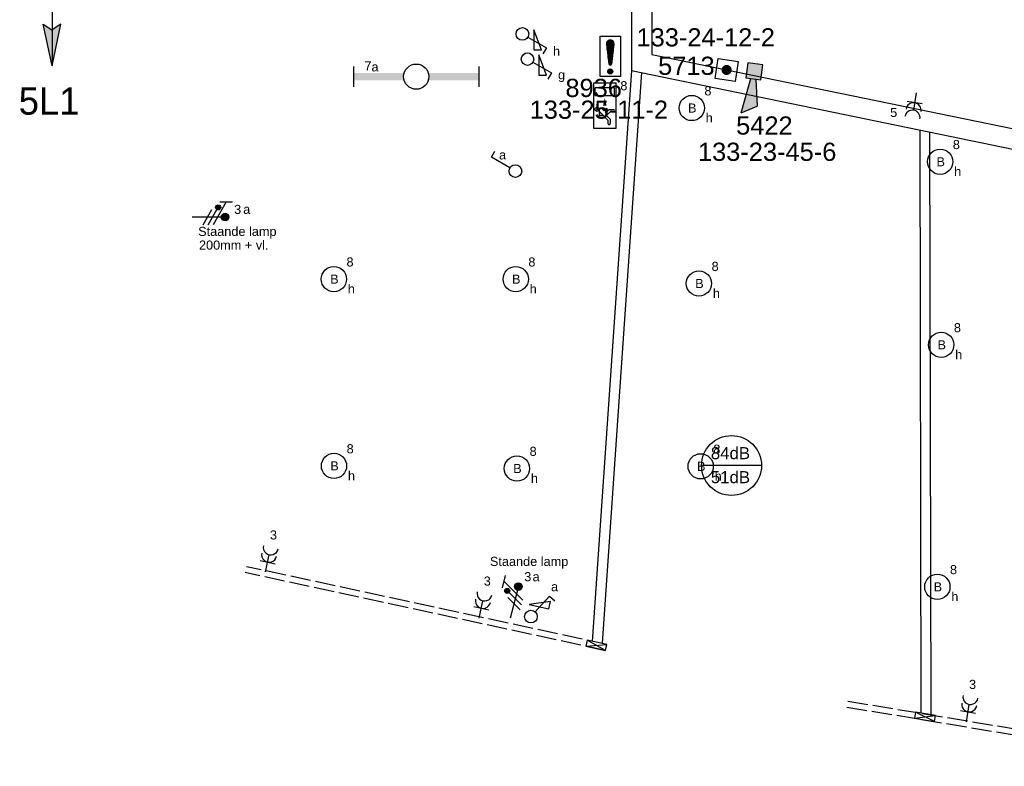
# Model space of a CAD drawing. Extents: x -156717 to 425753, y -51191 to 363295.
# Tile 2 of 256: x -95136 to -85390, y 71467 to 78858. Entities that reach past the tile are written whole.
import ezdxf
from ezdxf.enums import TextEntityAlignment as Align

# ---------------------------------------------------------------- set-up
doc = ezdxf.new("R2010")
doc.units = 0
doc.header["$LTSCALE"] = 50
for name, pattern in [('AUSGEZOGEN', [0]), ('E_GOOT2', [2000, 1000, 1000]), ('E_GOOT3', [5, 4, -1])]:
    doc.linetypes.add(name, pattern=pattern)
doc.layers.get('0').update_dxf_attribs({"linetype": 'CONTINUOUS'})
for name, color, linetype in [('brandmelddecibels', 3, 'CONTINUOUS'), ('brandmeldserienummers', 1, 'CONTINUOUS'), ('EL6131--_KG', 2, 'CONTINUOUS'), ('EL6131--_PG', 2, 'CONTINUOUS'), ('EL6131--_WG', 2, 'CONTINUOUS'), ('EL6222--', 3, 'CONTINUOUS'), ('EL6311--', 3, 'CONTINUOUS'), ('EL6350--', 3, 'CONTINUOUS'), ('EL6511--', 3, 'CONTINUOUS'), ('EL6522--', 3, 'CONTINUOUS')]:
    doc.layers.add(name, color=color, linetype=linetype)
doc.styles.add('BURO-018', font='ARIAL.TTF', dxfattribs={"height": 63})

# ---------------------------------------------------------------- blocks, each defined once
blk = doc.blocks.new('1115B3')
at = {"color": 0, "linetype": 'Continuous'}
blk.add_circle((0, 3.5), 2.5, dxfattribs=at)
at = {"color": 0, "linetype": 'Continuous', "style": 'BURO-018'}
for tag, p in [('E_GKAST', (0, 11.5)), ('E_GROEP', (0, 8.5)), ('E_SGROEP', (4.5, 8.5)), ('E_ARMCODE', (0, 3.5)), ('E_SLET', (4.5, 2.5))]:
    blk.add_attdef(tag, text='', height=1.8, dxfattribs=at).set_placement(p, align=Align.MIDDLE)
blk = doc.blocks.new('111408')
at = {"color": 0, "linetype": 'Continuous'}
for p, q in [((3.15, 6), (-0.85, 4.5)), ((3.15, 4.5), (3.15, 6)), ((-0.85, 4.5), (3.15, 4.5))]:
    blk.add_line(p, q, dxfattribs=at)
blk = doc.blocks.new('1114A1-TH1')
at = {"color": 0, "linetype": 'Continuous'}
for p, q in [((0.62, 3.33), (2.74, 7)), ((2.74, 7), (3.95, 6.3))]:
    blk.add_line(p, q, dxfattribs=at)
blk.add_circle((0, 2.25), 1.25, dxfattribs=at)
at = {"color": 0, "zscale": 50}
blk.add_blockref('111408', (0, 0), dxfattribs=at)
at = {"color": 0, "linetype": 'Continuous', "style": 'BURO-018'}
for tag, p in [('E_SLET1', (3.36, 9)), ('E_GROEP', (0, 0)), ('E_GKAST', (0, 0))]:
    blk.add_attdef(tag, text='', height=1.8, dxfattribs=at).set_placement(p, align=Align.MIDDLE)
at = {"color": 0, "linetype": 'Continuous', "style": 'BURO-018', "flags": 1}
for tag in ['E_MATCODE', 'E_SGROEP']:
    blk.add_attdef(tag, text='', height=1.8, dxfattribs=at).set_placement((0, 0), align=Align.MIDDLE)
blk = doc.blocks.new('1115C2H')
at = {"color": 0, "linetype": 'Continuous'}
for p, q in [((4.5, 5.5), (-4.5, 5.5)), ((-4.5, 1), (-4.5, 5.5)), ((-2, 5.15), (-3.5, 5.15)), ((-3.5, 5.15), (-3.5, 1.35)), ((-2, 1.35), (-2, 5.15)), ((0.76, 4.11), (0.76, 4.91)), ((1.37, 3.5), (0.76, 4.11)), ((1.24, 4.31), (1.24, 4.91)), ((1.24, 4.31), (1.94, 3.61)), ((1.94, 3.61), (2.68, 4.35)), ((2.68, 4.35), (3.52, 4.35)), ((4.5, 1), (4.5, 5.5)), ((0.65, 3.49), (1.01, 3.13)), ((0.71, 2.83), (1.01, 3.13)), ((0.87, 3.71), (1.23, 3.35)), ((0.99, 2.14), (1.84, 2.14)), ((1.23, 3.35), (1.37, 3.5)), ((1.27, 2.26), (2.88, 3.87)), ((1.47, 2.46), (1.72, 2.46)), ((1.71, 2.7), (1.72, 2.7)), ((1.72, 2.7), (1.72, 2.46)), ((1.94, 2.93), (2.04, 2.83)), ((2.04, 2.83), (2.04, 2.34)), ((2.88, 3.87), (3.52, 3.87)), ((-4.5, 1), (4.5, 1)), ((-2, 1.35), (-3.5, 1.35))]:
    blk.add_line(p, q, dxfattribs=at)
blk.add_lwpolyline([(-1.5, 3.25, 0, 0.7, 0), (0, 3.25, 0.7, 0.7, 0)], format="xyseb", dxfattribs=at)
blk.add_circle((0.76, 1.75), 0.4, dxfattribs=at)
for centre, radius, start, end in [((1, 4.91), 0.24, 0, 180), ((3.52, 4.11), 0.24, 270, 90), ((0.99, 2.54), 0.4, 135, 315), ((0.76, 3.6), 0.16, 45, 225), ((1.84, 2.34), 0.2, 270, 0)]:
    blk.add_arc(centre, radius, start, end, dxfattribs=at)
at = {"color": 0, "linetype": 'Continuous', "style": 'BURO-018'}
for tag, p in [('E_GKAST', (0, 15.17)), ('E_GROEP', (0, 12.17)), ('E_SGROEP', (4.5, 12.17)), ('E_ARMCODE', (0, 8))]:
    blk.add_attdef(tag, text='', height=1.8, dxfattribs=at).set_placement(p, align=Align.MIDDLE)
blk = doc.blocks.new('*X22')
at = {"color": 0}
for p, q in [((159.4, 200.26), (159.4, 201.95)), ((159.6, 198.67), (159.6, 202.13)), ((159.8, 197.35), (159.8, 202.22)), ((160, 197.25), (160, 202.25)), ((160.2, 197.35), (160.2, 202.22)), ((160.4, 198.67), (160.4, 202.13)), ((160.6, 200.26), (160.6, 201.95)), ((159.6, 195.7), (159.6, 196.3)), ((159.8, 195.54), (159.8, 196.46)), ((160, 195.5), (160, 196.5)), ((160.2, 195.54), (160.2, 196.46)), ((160.4, 195.7), (160.4, 196.3))]:
    blk.add_line(p, q, dxfattribs=at)
blk = doc.blocks.new('1116A7')
at = {"color": 0, "linetype": 'Continuous'}
for p, q in [((-2, -4), (-2, 4)), ((-2, 4), (2, 4)), ((2, 4), (2, -4)), ((-0.74, 2.41), (-0.25, -1.53)), ((0.74, 2.41), (0.25, -1.53)), ((2, -4), (-2, -4))]:
    blk.add_line(p, q, dxfattribs=at)
blk.add_circle((0, -3), 0.5, dxfattribs=at)
for centre, radius, start, end in [((0, 2.5), 0.75, 352.8192, 187.1808), ((0, -1.5), 0.25, 187.1808, 352.8192)]:
    blk.add_arc(centre, radius, start, end, dxfattribs=at)
blk.add_blockref('*X22', (-160, -199), dxfattribs=at)
at = {"color": 0, "linetype": 'Continuous', "style": 'BURO-018'}
blk.add_attdef('E_TEXT1', text='', height=1.8, dxfattribs=at).set_placement((0, 6.5), align=Align.MIDDLE)
at = {"color": 0, "linetype": 'Continuous', "style": 'BURO-018', "flags": 1}
blk.add_attdef('E_MATCODE', (0, 0), '', height=1.8, dxfattribs=at)
blk = doc.blocks.new('E00124')
at = {"color": 0, "linetype": 'Continuous'}
for p, q in [((-2, 5), (2, 5)), ((-2, 1), (-2, 5)), ((2, 5), (2, 1)), ((2, 1), (-2, 1))]:
    blk.add_line(p, q, dxfattribs=at)
at = {"color": 0, "linetype": 'Continuous', "const_width": 1}
blk.add_lwpolyline([(-0.5, 3, 1), (0.5, 3, 1)], format="xyb", close=True, dxfattribs=at)
at = {"color": 0, "linetype": 'Continuous', "style": 'BURO-018'}
blk.add_attdef('E_TEXT1', text='', height=1.8, dxfattribs=at).set_placement((0, 7.5), align=Align.MIDDLE)
at = {"color": 0, "linetype": 'Continuous', "style": 'BURO-018', "flags": 1}
blk.add_attdef('E_MATCODE', (0, 0), '', height=1.8, dxfattribs=at)
blk = doc.blocks.new('E00028')
at = {"color": 0, "linetype": 'Continuous'}
for p, q in [((1.5, 11), (-1.5, 9.27)), ((1.5, 11), (0.5, 4)), ((-0.5, 4), (-1.5, 9.27)), ((-1.5, 4), (-1.5, 1)), ((1.5, 4), (-1.5, 4)), ((1.5, 1), (1.5, 4)), ((-1.5, 1), (1.5, 1))]:
    blk.add_line(p, q, dxfattribs=at)
for points in [[(-1.5, 9.27), (1.5, 11), (-0.5, 4), (0.5, 4)], [(-1.5, 4), (1.5, 4), (-1.5, 1), (1.5, 1)]]:
    blk.add_solid(points, dxfattribs=at)
at = {"color": 0, "linetype": 'Continuous', "style": 'BURO-018'}
blk.add_attdef('E_TEXT1', text='', height=1.8, dxfattribs=at).set_placement((0, 13.5), align=Align.MIDDLE)
at = {"color": 0, "linetype": 'Continuous', "style": 'BURO-018', "flags": 1}
blk.add_attdef('E_MATCODE', (0, 0), '', height=1.8, dxfattribs=at)
blk = doc.blocks.new('1115B61240')
at = {"color": 0}
for p, q in [((-12.4, 2), (-12.4, -2)), ((12.4, 2), (12.4, -2))]:
    blk.add_line(p, q, dxfattribs=at)
at = {"color": 0, "linetype": 'Continuous'}
blk.add_circle((0, 0), 2.5, dxfattribs=at)
at = {"color": 0}
for points in [[(-2.5, 0.75), (-12.4, 0.75), (-2.5, -0.75), (-12.4, -0.75)], [(2.5, 0.75), (12.4, 0.75), (2.5, -0.75), (12.4, -0.75)]]:
    blk.add_solid(points, dxfattribs=at)
at = {"color": 0, "linetype": 'Continuous', "style": 'BURO-018'}
for tag, p in [('E_GKAST', (0, 8)), ('E_GROEP', (0, 5)), ('E_SGROEP', (4.5, 5)), ('E_ARMCODE', (0, 0)), ('E_SLET', (4.5, -3))]:
    blk.add_attdef(tag, text='', height=1.8, dxfattribs=at).set_placement(p, align=Align.MIDDLE)
blk = doc.blocks.new('111304A')
at = {"color": 0, "linetype": 'Continuous'}
for p, q in [((0, 1), (0, 4.5)), ((-1.5, 3), (1.5, 3))]:
    blk.add_line(p, q, dxfattribs=at)
for centre in [(0, 6), (0, 4.5)]:
    blk.add_arc(centre, 1.5, 180, 0, dxfattribs=at)
at = {"color": 0, "linetype": 'Continuous', "style": 'BURO-018'}
for tag, p in [('E_GKAST', (0, 11.5)), ('E_GROEP', (0, 8.5)), ('E_SGROEP', (4.5, 8.5))]:
    blk.add_attdef(tag, text='', height=1.8, dxfattribs=at).set_placement(p, align=Align.MIDDLE)
at = {"color": 0, "linetype": 'Continuous', "style": 'BURO-018', "flags": 1}
for tag, p in [('E_VERMCODE', (13, 8.5)), ('E_MATCODE', (0, 0))]:
    blk.add_attdef(tag, text='', height=1.8, dxfattribs=at).set_placement(p, align=Align.MIDDLE)
blk = doc.blocks.new('E00112')
at = {"color": 0, "linetype": 'Continuous'}
for p, q in [((0, 1), (-1, 1)), ((-1, 1), (-1, 0)), ((-1, 0), (0, 1)), ((-1, 1), (0, 0)), ((0, 0), (0, 1)), ((-1, 0), (0, 0))]:
    blk.add_line(p, q, dxfattribs=at)
blk = doc.blocks.new('E00078')
at = {"color": 0, "linetype": 'Continuous'}
for p, q in [((-3, 6.48), (-3, 8.98)), ((-3, 7.73), (1.5, 5.13)), ((1.5, 4.13), (-1.5, 5.87)), ((0, 7.5), (0, 1)), ((1.5, 3.13), (-1.5, 4.87))]:
    blk.add_line(p, q, dxfattribs=at)
at = {"color": 0, "const_width": 0.75}
blk.add_lwpolyline([(-0.38, 7.5, 1), (0.38, 7.5, 1)], format="xyb", close=True, dxfattribs=at)
at = {"color": 0, "linetype": 'Continuous', "const_width": 0.5}
blk.add_lwpolyline([(-2.18, 6.12, 1), (-1.68, 6.12, 1)], format="xyb", close=True, dxfattribs=at)
at = {"color": 0, "linetype": 'Continuous'}
for centre, radius in [((0, 7.5), 0.75), ((-1.93, 6.12), 0.5)]:
    blk.add_circle(centre, radius, dxfattribs=at)
at = {"color": 0, "linetype": 'Continuous', "style": 'BURO-018'}
for tag, p in [('E_GKAST', (0, 14)), ('E_GROEP', (0, 11)), ('E_SGROEP', (4.5, 11))]:
    blk.add_attdef(tag, text='', height=1.8, dxfattribs=at).set_placement(p, align=Align.MIDDLE)
at = {"color": 0, "linetype": 'Continuous', "style": 'BURO-018', "flags": 1}
for tag, p in [('E_VERMCODE', (13, 11)), ('E_MATCODE', (0, 0))]:
    blk.add_attdef(tag, text='', height=1.8, dxfattribs=at).set_placement(p, align=Align.MIDDLE)
blk = doc.blocks.new('1114A1')
at = {"color": 0, "linetype": 'Continuous'}
for p, q in [((0.62, 3.33), (2.74, 7)), ((2.74, 7), (3.95, 6.3))]:
    blk.add_line(p, q, dxfattribs=at)
blk.add_circle((0, 2.25), 1.25, dxfattribs=at)
at = {"color": 0, "linetype": 'Continuous', "style": 'BURO-018'}
for tag, p in [('E_SLET1', (3.36, 9)), ('E_GROEP', (0, 0)), ('E_GKAST', (0, 0))]:
    blk.add_attdef(tag, text='', height=1.8, dxfattribs=at).set_placement(p, align=Align.MIDDLE)
at = {"color": 0, "linetype": 'Continuous', "style": 'BURO-018', "flags": 1}
for tag in ['E_MATCODE', 'E_SGROEP']:
    blk.add_attdef(tag, text='', height=1.8, dxfattribs=at).set_placement((0, 0), align=Align.MIDDLE)

msp = doc.modelspace()

# ---------------------------------------------------------------- linework, layer by layer
at = {"layer": 'brandmelddecibels'}
msp.add_line((-87793.82864, 74445.06767), (-88387.23372, 74445.06767), dxfattribs=at)
msp.add_circle((-88090.53118, 74445.06767), 296.70254, dxfattribs=at)
at = {"layer": 'EL6131--_KG', "linetype": 'E_GOOT2'}
for p, q in [((-89080.7716, 81686.61691, 3000), (-89080.7716, 78354.17924, 3000)), ((-88880.7716, 81486.61691, 3000), (-88880.7716, 78513.38515, 3000)), ((-88880.7716, 78513.38515, 3000), (-85148.66658, 77746.95302, 3000)), ((-89080.21905, 78354.06522, 3000), (-89471.01702, 72701.53309, 3000)), ((-89080.7716, 78354.17924, 3000), (-85193.73903, 77552.09788, 3000)), ((-88982.68339, 78333.93894, 3000), (-89372.28664, 72685.17041, 3000)), ((-86227.54723, 77768.55006, 3000), (-86217.90513, 71993.24546, 3000)), ((-86130.22963, 77745.34083, 3000), (-86119.17476, 71976.88278, 3000))]:
    msp.add_line(p, q, dxfattribs=at)
at = {"layer": 'EL6131--_WG', "color": 2, "linetype": 'E_GOOT3'}
for p, q in [((-89337.10098, 72613.47023, 3000), (-92903.76908, 73384.83198, 3000)), ((-89324.44044, 72672.11928, 3000), (-92891.10854, 73443.48102, 3000)), ((-86948.90397, 72054.01177, 3000), (-83419.54028, 71467.31445, 3000)), ((-86939.06499, 72113.19956, 3000), (-83412.06474, 71526.89512, 3000))]:
    msp.add_line(p, q, dxfattribs=at)
at = {"layer": 'EL6311--', "color": 4, "linetype": 'Continuous'}
for p, q in [((-94815.98809, 79381.28118), (-94815.98809, 78400.63413)), ((-94815.98809, 78400.63413), (-94902.80047, 78812.92966)), ((-94902.80047, 78812.92966), (-94818.06318, 78759.04199)), ((-94815.98809, 78400.63413), (-94729.17571, 78812.92966)), ((-94729.17571, 78812.92966), (-94813.913, 78759.04199))]:
    msp.add_line(p, q, dxfattribs=at)
for points in [[(-94815.98809, 78400.63413), (-94902.80047, 78812.92966), (-94818.06318, 78759.04199)], [(-94815.98809, 78400.63413), (-94729.17571, 78812.92966), (-94813.913, 78759.04199)]]:
    msp.add_solid(points, dxfattribs=at)

# ---------------------------------------------------------------- block references
at = {"layer": 'EL6131--_PG', "color": 1, "xscale": 59.99999999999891, "yscale": 200, "zscale": 60, "rotation": 80.58985247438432}
msp.add_blockref('E00112', (-86071.7542, 71969.02373, 3000), dxfattribs=at)
at = {"layer": 'EL6131--_WG', "color": 2, "linetype": 'E_GOOT3', "xscale": 60.00000000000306, "yscale": 200, "zscale": 60, "rotation": 77.7122358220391}
msp.add_blockref('E00112', (-89324.33168, 72672.09569, 3000), dxfattribs=at)
at = {"layer": 'EL6222--'}
ref = msp.add_blockref('111304A', (-86255.36269, 78184.1046), dxfattribs=dict(at, xscale=49.99999999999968, yscale=49.99999999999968, zscale=49.99999999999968, rotation=171.5245015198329))
ref.add_attrib('E_GROEP', '5', dxfattribs={"layer": '0', "color": 1, "linetype": 'Continuous', "height": 90, "style": 'BURO-018'}).set_placement((-86485.28334, 77939.29979), align=Align.MIDDLE)
ref = msp.add_blockref('E00078', (-93477.42602, 76903.87502), dxfattribs=dict(at, xscale=50, yscale=50, zscale=50, rotation=270.0036683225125))
ref.add_attrib('E_GROEP', '3', dxfattribs={"layer": '0', "color": 1, "linetype": 'Continuous', "height": 90, "style": 'BURO-018'}).set_placement((-92978.66893, 76980.27525), align=Align.MIDDLE)
ref.add_attrib('E_MATCODE', 'Staande lamp', dxfattribs={"layer": '0', "color": 1, "linetype": 'Continuous', "height": 90, "style": 'BURO-018'}).set_placement((-92981.75205, 76751.41335), align=Align.MIDDLE)
ref = msp.add_blockref('E00078', (-90293.82511, 72884.12102), dxfattribs=dict(at, xscale=50, yscale=50, zscale=50, rotation=345.4340731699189))
ref.add_attrib('E_GROEP', '3', dxfattribs={"layer": '0', "color": 1, "linetype": 'Continuous', "height": 90, "style": 'BURO-018'}).set_placement((-90107.04063, 73344.36398), align=Align.MIDDLE)
ref.add_attrib('E_MATCODE', 'Staande lamp', dxfattribs={"layer": '0', "color": 1, "linetype": 'Continuous', "height": 90, "style": 'BURO-018'}).set_placement((-90094.02842, 73484.61759), align=Align.MIDDLE)
at = {"layer": 'EL6311--'}
ref = msp.add_blockref('1114A1-TH1', (-90272.67105, 78716.90735), dxfattribs=dict(at, xscale=50, yscale=50, zscale=50, rotation=270))
ref.add_attrib('E_SLET1', 'h', dxfattribs={"layer": '0', "color": 1, "linetype": 'Continuous', "height": 90, "style": 'BURO-018'}).set_placement((-89822.67105, 78549.10933), align=Align.MIDDLE)
ref = msp.add_blockref('1115B61240', (-91210.78627, 78294.56046), dxfattribs=dict(at, xscale=50, yscale=50, zscale=50))
ref.add_attrib('E_SLET', 'a', dxfattribs={"layer": '0', "color": 1, "linetype": 'Continuous', "height": 90, "style": 'BURO-018'}).set_placement((-91619.09835, 78390.51703), align=Align.MIDDLE)
ref.add_attrib('E_GROEP', '7', dxfattribs={"layer": '0', "color": 1, "linetype": 'Continuous', "height": 90, "style": 'BURO-018'}).set_placement((-91688.41166, 78401.32566), align=Align.MIDDLE)
ref = msp.add_blockref('1114A1-TH1', (-90222.45494, 78467.80532), dxfattribs=dict(at, xscale=50, yscale=50, zscale=50, rotation=270))
ref.add_attrib('E_SLET1', 'g', dxfattribs={"layer": '0', "color": 1, "linetype": 'Continuous', "height": 90, "style": 'BURO-018'}).set_placement((-89772.45494, 78300.0073), align=Align.MIDDLE)
ref = msp.add_blockref('1115B3', (-88659.0468, 77983.69293), dxfattribs=dict(at, xscale=50, yscale=50, zscale=50, rotation=270))
ref.add_attrib('E_ARMCODE', 'B', dxfattribs={"layer": '0', "color": 1, "linetype": 'Continuous', "height": 90, "style": 'BURO-018'}).set_placement((-88479.04681, 77983.69293), align=Align.MIDDLE)
ref.add_attrib('E_SLET', 'h', dxfattribs={"layer": '0', "color": 1, "linetype": 'Continuous', "height": 90, "style": 'BURO-018'}).set_placement((-88311.11787, 77889.2107), align=Align.MIDDLE)
ref.add_attrib('E_GROEP', '8', dxfattribs={"layer": '0', "color": 1, "linetype": 'Continuous', "height": 90, "style": 'BURO-018'}).set_placement((-88324.04681, 78153.69294), align=Align.MIDDLE)
ref = msp.add_blockref('1115B3', (-86200.0109, 77452.15591), dxfattribs=dict(at, xscale=50, yscale=50, zscale=50, rotation=270))
ref.add_attrib('E_ARMCODE', 'B', dxfattribs={"layer": '0', "color": 1, "linetype": 'Continuous', "height": 90, "style": 'BURO-018'}).set_placement((-86020.01091, 77452.15591), align=Align.MIDDLE)
ref.add_attrib('E_SLET', 'h', dxfattribs={"layer": '0', "color": 1, "linetype": 'Continuous', "height": 90, "style": 'BURO-018'}).set_placement((-85852.08197, 77357.67368), align=Align.MIDDLE)
ref.add_attrib('E_GROEP', '8', dxfattribs={"layer": '0', "color": 1, "linetype": 'Continuous', "height": 90, "style": 'BURO-018'}).set_placement((-85865.01091, 77622.15591), align=Align.MIDDLE)
at = {"layer": 'EL6311--', "linetype": 'AUSGEZOGEN'}
ref = msp.add_blockref('1114A1', (-90117.27191, 77359.16771), dxfattribs=dict(at, xscale=50, yscale=50, zscale=50, rotation=89.99999999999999))
ref.add_attrib('E_SLET1', 'a', dxfattribs={"layer": '0', "color": 1, "linetype": 'Continuous', "height": 90, "style": 'BURO-018'}).set_placement((-90356.39378, 77519.49058), align=Align.MIDDLE)
at = {"layer": 'EL6311--'}
ref = msp.add_blockref('1115B3', (-92201.38522, 76290.0809), dxfattribs=dict(at, xscale=50, yscale=50, zscale=50, rotation=270))
ref.add_attrib('E_ARMCODE', 'B', dxfattribs={"layer": '0', "color": 1, "linetype": 'Continuous', "height": 90, "style": 'BURO-018'}).set_placement((-92021.38523, 76290.0809), align=Align.MIDDLE)
ref.add_attrib('E_SLET', 'h', dxfattribs={"layer": '0', "color": 1, "linetype": 'Continuous', "height": 90, "style": 'BURO-018'}).set_placement((-91853.45629, 76195.59867), align=Align.MIDDLE)
ref.add_attrib('E_GROEP', '8', dxfattribs={"layer": '0', "color": 1, "linetype": 'Continuous', "height": 90, "style": 'BURO-018'}).set_placement((-91866.38523, 76460.0809), align=Align.MIDDLE)
ref = msp.add_blockref('1115B3', (-90401.38522, 76290.0809), dxfattribs=dict(at, xscale=50, yscale=50, zscale=50, rotation=270))
ref.add_attrib('E_ARMCODE', 'B', dxfattribs={"layer": '0', "color": 1, "linetype": 'Continuous', "height": 90, "style": 'BURO-018'}).set_placement((-90221.38523, 76290.0809), align=Align.MIDDLE)
ref.add_attrib('E_SLET', 'h', dxfattribs={"layer": '0', "color": 1, "linetype": 'Continuous', "height": 90, "style": 'BURO-018'}).set_placement((-90053.45629, 76195.59867), align=Align.MIDDLE)
ref.add_attrib('E_GROEP', '8', dxfattribs={"layer": '0', "color": 1, "linetype": 'Continuous', "height": 90, "style": 'BURO-018'}).set_placement((-90066.38523, 76460.0809), align=Align.MIDDLE)
ref = msp.add_blockref('1115B3', (-88588.01193, 76246.56273), dxfattribs=dict(at, xscale=50, yscale=50, zscale=50, rotation=270))
ref.add_attrib('E_ARMCODE', 'B', dxfattribs={"layer": '0', "color": 1, "linetype": 'Continuous', "height": 90, "style": 'BURO-018'}).set_placement((-88408.01194, 76246.56273), align=Align.MIDDLE)
ref.add_attrib('E_SLET', 'h', dxfattribs={"layer": '0', "color": 1, "linetype": 'Continuous', "height": 90, "style": 'BURO-018'}).set_placement((-88240.083, 76152.0805), align=Align.MIDDLE)
ref.add_attrib('E_GROEP', '8', dxfattribs={"layer": '0', "color": 1, "linetype": 'Continuous', "height": 90, "style": 'BURO-018'}).set_placement((-88253.01194, 76416.56273), align=Align.MIDDLE)
ref = msp.add_blockref('1115B3', (-86189.68151, 75639.52538), dxfattribs=dict(at, xscale=50, yscale=50, zscale=50, rotation=270))
ref.add_attrib('E_ARMCODE', 'B', dxfattribs={"layer": '0', "color": 1, "linetype": 'Continuous', "height": 90, "style": 'BURO-018'}).set_placement((-86009.68151, 75639.52538), align=Align.MIDDLE)
ref.add_attrib('E_SLET', 'h', dxfattribs={"layer": '0', "color": 1, "linetype": 'Continuous', "height": 90, "style": 'BURO-018'}).set_placement((-85841.75258, 75545.04315), align=Align.MIDDLE)
ref.add_attrib('E_GROEP', '8', dxfattribs={"layer": '0', "color": 1, "linetype": 'Continuous', "height": 90, "style": 'BURO-018'}).set_placement((-85854.68152, 75809.52538), align=Align.MIDDLE)
ref = msp.add_blockref('1115B3', (-92199.92147, 74440.89203), dxfattribs=dict(at, xscale=50, yscale=50, zscale=50, rotation=270))
ref.add_attrib('E_ARMCODE', 'B', dxfattribs={"layer": '0', "color": 1, "linetype": 'Continuous', "height": 90, "style": 'BURO-018'}).set_placement((-92019.92147, 74440.89203), align=Align.MIDDLE)
ref.add_attrib('E_SLET', 'h', dxfattribs={"layer": '0', "color": 1, "linetype": 'Continuous', "height": 90, "style": 'BURO-018'}).set_placement((-91851.99254, 74346.4098), align=Align.MIDDLE)
ref.add_attrib('E_GROEP', '8', dxfattribs={"layer": '0', "color": 1, "linetype": 'Continuous', "height": 90, "style": 'BURO-018'}).set_placement((-91864.92147, 74610.89204), align=Align.MIDDLE)
ref = msp.add_blockref('1115B3', (-88570.49226, 74436.99657), dxfattribs=dict(at, xscale=50, yscale=50, zscale=50, rotation=270))
ref.add_attrib('E_ARMCODE', 'B', dxfattribs={"layer": '0', "color": 1, "linetype": 'Continuous', "height": 90, "style": 'BURO-018'}).set_placement((-88390.49226, 74436.99657), align=Align.MIDDLE)
ref.add_attrib('E_SLET', 'h', dxfattribs={"layer": '0', "color": 1, "linetype": 'Continuous', "height": 90, "style": 'BURO-018'}).set_placement((-88222.56333, 74342.51434), align=Align.MIDDLE)
ref.add_attrib('E_GROEP', '8', dxfattribs={"layer": '0', "color": 1, "linetype": 'Continuous', "height": 90, "style": 'BURO-018'}).set_placement((-88235.49227, 74606.99658), align=Align.MIDDLE)
ref = msp.add_blockref('1115B3', (-90389.19787, 74415.0643), dxfattribs=dict(at, xscale=50, yscale=50, zscale=50, rotation=270))
ref.add_attrib('E_ARMCODE', 'B', dxfattribs={"layer": '0', "color": 1, "linetype": 'Continuous', "height": 90, "style": 'BURO-018'}).set_placement((-90209.19788, 74415.0643), align=Align.MIDDLE)
ref.add_attrib('E_SLET', 'h', dxfattribs={"layer": '0', "color": 1, "linetype": 'Continuous', "height": 90, "style": 'BURO-018'}).set_placement((-90041.26894, 74320.58207), align=Align.MIDDLE)
ref.add_attrib('E_GROEP', '8', dxfattribs={"layer": '0', "color": 1, "linetype": 'Continuous', "height": 90, "style": 'BURO-018'}).set_placement((-90054.19788, 74585.0643), align=Align.MIDDLE)
ref = msp.add_blockref('111304A', (-92713.92768, 73342.42414), dxfattribs=dict(at, xscale=49.99999999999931, yscale=49.99999999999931, zscale=49.99999999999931, rotation=347.8184691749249))
ref.add_attrib('E_GROEP', '3', dxfattribs={"layer": '0', "color": 1, "linetype": 'Continuous', "height": 90, "style": 'BURO-018'}).set_placement((-92624.24855, 73757.85483), align=Align.MIDDLE)
ref = msp.add_blockref('1115B3', (-86228.08835, 73244.36861), dxfattribs=dict(at, xscale=50, yscale=50, zscale=50, rotation=270))
ref.add_attrib('E_ARMCODE', 'B', dxfattribs={"layer": '0', "color": 1, "linetype": 'Continuous', "height": 90, "style": 'BURO-018'}).set_placement((-86048.08835, 73244.36861), align=Align.MIDDLE)
ref.add_attrib('E_SLET', 'h', dxfattribs={"layer": '0', "color": 1, "linetype": 'Continuous', "height": 90, "style": 'BURO-018'}).set_placement((-85880.15942, 73149.88638), align=Align.MIDDLE)
ref.add_attrib('E_GROEP', '8', dxfattribs={"layer": '0', "color": 1, "linetype": 'Continuous', "height": 90, "style": 'BURO-018'}).set_placement((-85893.08835, 73414.36862), align=Align.MIDDLE)
ref = msp.add_blockref('111304A', (-90597.85081, 72885.62767), dxfattribs=dict(at, xscale=50.0000000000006, yscale=50.0000000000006, zscale=50.0000000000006, rotation=347.8185135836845))
ref.add_attrib('E_GROEP', '3', dxfattribs={"layer": '0', "color": 1, "linetype": 'Continuous', "height": 90, "style": 'BURO-018'}).set_placement((-90508.172, 73301.05843), align=Align.MIDDLE)
ref = msp.add_blockref('1114A1-TH1', (-90099.66067, 72839.77582), dxfattribs=dict(at, xscale=50, yscale=50, zscale=50, rotation=347.7965650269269))
ref.add_attrib('E_SLET1', 'a', dxfattribs={"layer": '0', "color": 1, "linetype": 'Continuous', "height": 90, "style": 'BURO-018'}).set_placement((-89841.96917, 73245.05507), align=Align.MIDDLE)
ref = msp.add_blockref('111304A', (-85774.5369, 71858.793), dxfattribs=dict(at, xscale=50.00000000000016, yscale=50.00000000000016, zscale=50.00000000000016, rotation=350.5618456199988))
ref.add_attrib('E_GROEP', '3', dxfattribs={"layer": '0', "color": 1, "linetype": 'Continuous', "height": 90, "style": 'BURO-018'}).set_placement((-85704.84416, 72278.03985), align=Align.MIDDLE)
at = {"layer": 'EL6350--'}
ref = msp.add_blockref('1115C2H', (-89507.49432, 78008.03343), dxfattribs=dict(at, xscale=50, yscale=50, zscale=50, rotation=270))
ref.add_attrib('E_GROEP', '8', dxfattribs={"layer": '0', "color": 1, "linetype": 'Continuous', "height": 90, "style": 'BURO-018'}).set_placement((-89155.82045, 78204.58673), align=Align.MIDDLE)
at = {"layer": 'EL6511--', "xscale": 50, "yscale": 50, "zscale": 50}
msp.add_blockref('1116A7', (-89290.70021, 78495.6395), dxfattribs=at)
at = {"layer": 'EL6511--', "zscale": 50}
for name, p, xscale, yscale, rotation in [('E00124', (-87990.80872, 78337.75154), 49.99999999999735, 50, 81.11798292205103), ('E00028', (-87847.52758, 78471.67674), 49.99999999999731, 49.99999999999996, 172.239947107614)]:
    msp.add_blockref(name, p, dxfattribs=dict(at, xscale=xscale, yscale=yscale, rotation=rotation))

# ---------------------------------------------------------------- texts
at = {"layer": 'brandmelddecibels', "color": 2, "style": 'BURO-018'}
for s, p in [('84dB', (-88100.9375, 74507.76772)), ('51dB', (-88100.9375, 74270.13764))]:
    msp.add_text(s, height=119.07, dxfattribs=at).set_placement(p, align=Align.CENTER)
at = {"layer": 'brandmeldserienummers', "color": 1, "style": 'BURO-018'}
for s, p in [('133-24-12-2', (-89030.86905, 78593.68716)), ('5713', (-88816.94109, 78311.8769)), ('8936', (-89734.60026, 78092.98348)), ('133-25-11-2', (-90088.76995, 77877.5878)), ('5422', (-88044.87633, 77720.7667)), ('133-23-45-6', (-88422.73589, 77460.72755))]:
    msp.add_text(s, height=180, dxfattribs=at).set_placement(p)
at = {"layer": 'EL6222--', "color": 1, "style": 'BURO-018'}
for s, p in [('a', (-92924.02398, 76936.40819)), ('200mm + vl.', (-93361.37794, 76582.08786))]:
    msp.add_text(s, height=90, dxfattribs=at).set_placement(p)
at = {"layer": 'EL6311--', "color": 4, "linetype": 'Continuous', "insert": (-95145.90703, 78188.17111), "char_height": 270, "width": 1544.9480946, "attachment_point": 1, "style": 'BURO-018'}
msp.add_mtext('{\\fFutura Bk|b0|i0|c0|p34;5L1}', dxfattribs=at)
at = {"layer": 'EL6522--', "color": 1, "style": 'BURO-018'}
msp.add_text('a', height=90, dxfattribs=at).set_placement((-90059.54783, 73299.18803))

doc.saveas('drawing.dxf')
